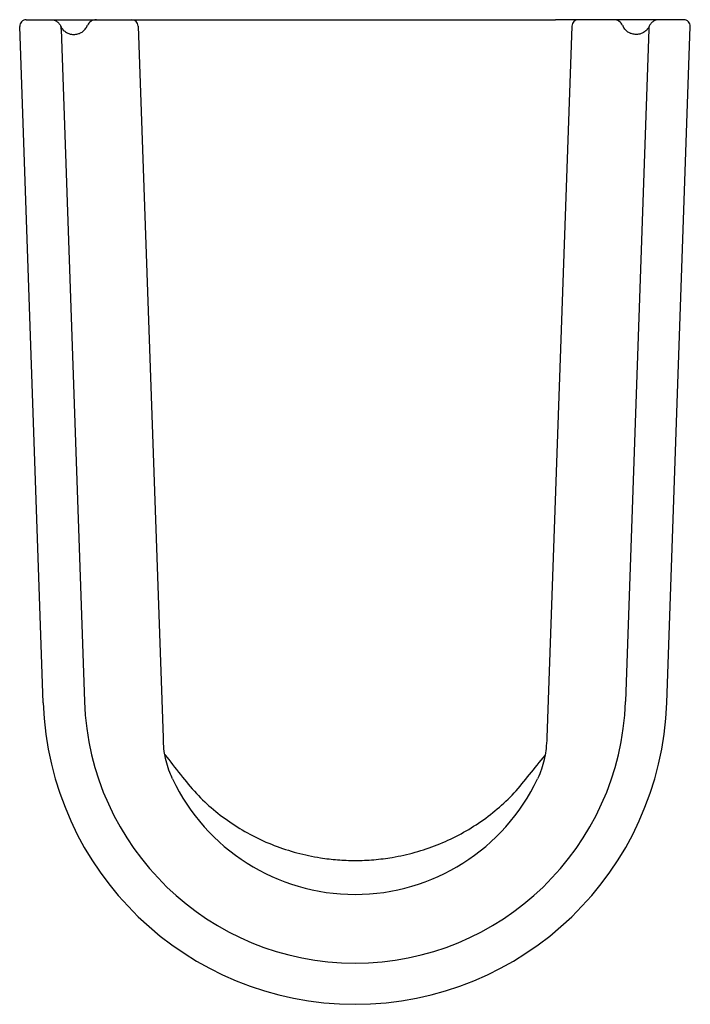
# Model space of a CAD drawing. Header units: millimetres. Extents: x 4159.582 to 4159.787, y 1760.62 to 1760.92.
import ezdxf

# ---------------------------------------------------------------- set-up
doc = ezdxf.new("R2010")
doc.units = ezdxf.units.MM
doc.layers.add('SANINDUSA', color=3, linetype='Continuous')

msp = doc.modelspace()

# ---------------------------------------------------------------- linework, layer by layer
at = {"layer": 'SANINDUSA'}
for p, q in [((4159.584478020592, 1760.919961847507), (4159.590339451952, 1760.919961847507)), ((4159.590339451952, 1760.919961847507), (4159.592140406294, 1760.919961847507)), ((4159.605888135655, 1760.919961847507), (4159.613624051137, 1760.919961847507)), ((4159.613624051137, 1760.919961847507), (4159.616625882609, 1760.919961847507)), ((4159.616625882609, 1760.919961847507), (4159.62355403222, 1760.919961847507)), ((4159.62355403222, 1760.919961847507), (4159.745939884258, 1760.919961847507)), ((4159.752868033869, 1760.919961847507), (4159.745939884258, 1760.919961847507)), ((4159.755869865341, 1760.919961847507), (4159.752868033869, 1760.919961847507)), ((4159.763605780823, 1760.919961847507), (4159.755869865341, 1760.919961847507)), ((4159.779154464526, 1760.919961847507), (4159.777353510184, 1760.919961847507)), ((4159.785015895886, 1760.919961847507), (4159.779154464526, 1760.919961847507)), ((4159.589677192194, 1760.711769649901), (4159.582479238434, 1760.917892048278)), ((4159.594889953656, 1760.918161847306), (4159.594989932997, 1760.917948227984)), ((4159.595085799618, 1760.917119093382), (4159.602241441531, 1760.712208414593)), ((4159.618624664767, 1760.918031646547), (4159.626197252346, 1760.701181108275)), ((4159.750869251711, 1760.918031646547), (4159.743296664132, 1760.701181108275)), ((4159.77440811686, 1760.917119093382), (4159.767252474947, 1760.712208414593)), ((4159.774603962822, 1760.918161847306), (4159.774503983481, 1760.917948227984)), ((4159.779816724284, 1760.711769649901), (4159.787014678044, 1760.917892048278))]:
    msp.add_line(p, q, dxfattribs=at)
for centre, radius, start, end in [((4159.584478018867, 1760.917961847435), 0.00200000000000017, 90, 182.0000000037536), ((4159.605888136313, 1760.916961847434), 0.003000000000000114, 90, 156.4218215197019), ((4159.616625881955, 1760.917961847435), 0.00200000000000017, 2.000000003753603, 90), ((4159.752868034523, 1760.917961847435), 0.00200000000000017, 90, 177.9999999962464), ((4159.763605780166, 1760.916961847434), 0.003000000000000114, 23.57817848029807, 90), ((4159.785015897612, 1760.917961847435), 0.00200000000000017, 357.9999999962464, 90), ((4159.593850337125, 1760.917396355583), 0.001266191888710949, 347.3512635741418, 25.8395271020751), ((4159.599014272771, 1760.919961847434), 0.004500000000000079, 328.2222398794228, 336.4218215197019), ((4159.770479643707, 1760.919961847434), 0.004500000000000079, 203.5781784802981, 211.7777601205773), ((4159.775643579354, 1760.917396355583), 0.001266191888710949, 154.1604728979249, 192.6487364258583), ((4159.684746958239, 1760.715089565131), 0.08255580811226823, 182.0000000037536, 357.9999999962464), ((4159.684746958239, 1760.715089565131), 0.0951277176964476, 182.0000000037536, 357.9999999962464), ((4159.684746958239, 1760.715089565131), 0.06164384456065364, 205.404026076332, 270), ((4159.684746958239, 1760.715089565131), 0.06164384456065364, 270, 334.595973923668)]:
    msp.add_arc(centre, radius, start, end, dxfattribs=at)
for points, knots in [([(4159.592140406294, 1760.919961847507), (4159.59252741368, 1760.919918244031), (4159.593276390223, 1760.919833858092), (4159.594003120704, 1760.919347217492), (4159.594544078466, 1760.91880225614), (4159.594745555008, 1760.918429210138), (4159.594889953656, 1760.918161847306)], [0, 0, 0, 0, 0.32985227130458, 0.6383640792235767, 0.7408147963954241, 1, 1, 1, 1]), ([(4159.592140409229, 1760.919961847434), (4159.592140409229, 1760.919961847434), (4159.592169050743, 1760.919961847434), (4159.592281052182, 1760.919961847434), (4159.592365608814, 1760.919961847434), (4159.592586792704, 1760.919961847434), (4159.592721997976, 1760.919961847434), (4159.593040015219, 1760.919961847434), (4159.59322487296, 1760.919961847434), (4159.593628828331, 1760.919961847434), (4159.593848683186, 1760.919961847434), (4159.594322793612, 1760.919961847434), (4159.594577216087, 1760.919961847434), (4159.595363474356, 1760.919961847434), (4159.595931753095, 1760.919961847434), (4159.596514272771, 1760.919961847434)], [0, 0, 0, 0, 0.1250000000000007, 0.1250000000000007, 0.2500000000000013, 0.2500000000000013, 0.375000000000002, 0.375000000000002, 0.5000000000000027, 0.5000000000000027, 0.6250000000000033, 0.6250000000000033, 0.750000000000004, 0.750000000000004, 1, 1, 1, 1]), ([(4159.596514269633, 1760.919961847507), (4159.597346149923, 1760.919961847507), (4159.598625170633, 1760.919961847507), (4159.60062244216, 1760.919961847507), (4159.60175210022, 1760.919961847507), (4159.602442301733, 1760.919961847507)], [0, 0, 0, 0, 0.4198679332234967, 0.6455493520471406, 1, 1, 1, 1]), ([(4159.602442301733, 1760.919961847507), (4159.602773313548, 1760.919961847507), (4159.60362478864, 1760.919961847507), (4159.60478479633, 1760.919961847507), (4159.605709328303, 1760.919961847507), (4159.605828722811, 1760.919961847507), (4159.605888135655, 1760.919961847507)], [0, 0, 0, 0, 0.1751483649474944, 0.4505412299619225, 0.7265794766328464, 1, 1, 1, 1]), ([(4159.767051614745, 1760.919961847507), (4159.76672060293, 1760.919961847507), (4159.765869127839, 1760.919961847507), (4159.764709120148, 1760.919961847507), (4159.763784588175, 1760.919961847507), (4159.763665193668, 1760.919961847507), (4159.763605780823, 1760.919961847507)], [0, 0, 0, 0, 0.1751483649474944, 0.4505412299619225, 0.7265794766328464, 1, 1, 1, 1]), ([(4159.772979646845, 1760.919961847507), (4159.772147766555, 1760.919961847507), (4159.770868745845, 1760.919961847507), (4159.768871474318, 1760.919961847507), (4159.767741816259, 1760.919961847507), (4159.767051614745, 1760.919961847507)], [0, 0, 0, 0, 0.4198679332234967, 0.6455493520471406, 1, 1, 1, 1]), ([(4159.77735350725, 1760.919961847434), (4159.77735350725, 1760.919961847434), (4159.777324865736, 1760.919961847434), (4159.777212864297, 1760.919961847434), (4159.777128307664, 1760.919961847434), (4159.776907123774, 1760.919961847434), (4159.776771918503, 1760.919961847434), (4159.77645390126, 1760.919961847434), (4159.776269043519, 1760.919961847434), (4159.775865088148, 1760.919961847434), (4159.775645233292, 1760.919961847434), (4159.775171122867, 1760.919961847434), (4159.774916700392, 1760.919961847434), (4159.774130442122, 1760.919961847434), (4159.773562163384, 1760.919961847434), (4159.772979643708, 1760.919961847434)], [0, 0, 0, 0, 0.1250000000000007, 0.1250000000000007, 0.2500000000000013, 0.2500000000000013, 0.375000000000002, 0.375000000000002, 0.5000000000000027, 0.5000000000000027, 0.6250000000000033, 0.6250000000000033, 0.750000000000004, 0.750000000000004, 1, 1, 1, 1]), ([(4159.777353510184, 1760.919961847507), (4159.776966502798, 1760.919918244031), (4159.776217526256, 1760.919833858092), (4159.775490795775, 1760.919347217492), (4159.774949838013, 1760.91880225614), (4159.774748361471, 1760.918429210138), (4159.774603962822, 1760.918161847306)], [0, 0, 0, 0, 0.32985227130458, 0.6383640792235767, 0.7408147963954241, 1, 1, 1, 1]), ([(4159.594989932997, 1760.917948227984), (4159.595173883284, 1760.917635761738), (4159.59554531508, 1760.917004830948), (4159.596477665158, 1760.916168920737), (4159.59771483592, 1760.915563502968), (4159.599173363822, 1760.915394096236), (4159.600248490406, 1760.915604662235), (4159.601182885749, 1760.915984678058), (4159.602062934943, 1760.916535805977), (4159.602595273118, 1760.917259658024), (4159.602839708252, 1760.917592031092)], [0, 0, 0, 0, 0.162412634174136, 0.3279430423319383, 0.517628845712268, 0.661236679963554, 0.7672084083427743, 0.7965434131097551, 0.9065782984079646, 1, 1, 1, 1]), ([(4159.774503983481, 1760.917948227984), (4159.774320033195, 1760.917635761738), (4159.773948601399, 1760.917004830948), (4159.773016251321, 1760.916168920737), (4159.771779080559, 1760.915563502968), (4159.770320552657, 1760.915394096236), (4159.769245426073, 1760.915604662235), (4159.76831103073, 1760.915984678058), (4159.767430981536, 1760.916535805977), (4159.766898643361, 1760.917259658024), (4159.766654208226, 1760.917592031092)], [0, 0, 0, 0, 0.162412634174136, 0.3279430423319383, 0.517628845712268, 0.661236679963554, 0.7672084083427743, 0.7965434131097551, 0.9065782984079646, 1, 1, 1, 1]), ([(4159.629091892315, 1760.688656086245), (4159.628791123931, 1760.689302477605), (4159.628077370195, 1760.690836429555), (4159.627273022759, 1760.693412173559), (4159.626637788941, 1760.696330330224), (4159.626342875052, 1760.698943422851), (4159.626314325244, 1760.700567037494), (4159.626303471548, 1760.701184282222)], [0, 0, 0, 0, 0.1651571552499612, 0.3919346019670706, 0.623619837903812, 0.8569126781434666, 1, 1, 1, 1]), ([(4159.743215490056, 1760.701169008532), (4159.743215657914, 1760.701143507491), (4159.74322280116, 1760.700058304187), (4159.743058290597, 1760.698042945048), (4159.742636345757, 1760.695085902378), (4159.741873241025, 1760.692256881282), (4159.741130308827, 1760.690079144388), (4159.740533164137, 1760.688924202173), (4159.740397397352, 1760.688661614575)], [0, 0, 0, 0, 0.005919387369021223, 0.2519010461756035, 0.468249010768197, 0.6983433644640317, 0.9314153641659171, 0.9999999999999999, 0.9999999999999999, 0.9999999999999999, 0.9999999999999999]), ([(4159.626736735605, 1760.696053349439), (4159.628337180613, 1760.694019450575), (4159.629937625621, 1760.69198555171), (4159.631538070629, 1760.689951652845), (4159.63153807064, 1760.689951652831), (4159.631538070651, 1760.689951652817), (4159.631538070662, 1760.689951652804), (4159.633104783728, 1760.687987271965), (4159.636140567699, 1760.684180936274), (4159.641497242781, 1760.679218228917), (4159.647227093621, 1760.674910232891), (4159.653444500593, 1760.671235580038), (4159.660070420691, 1760.668256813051), (4159.667011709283, 1760.665992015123), (4159.673517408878, 1760.664612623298), (4159.679449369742, 1760.663925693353), (4159.684886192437, 1760.663714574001), (4159.690462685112, 1760.6639482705), (4159.696610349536, 1760.664717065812), (4159.703126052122, 1760.666173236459), (4159.709888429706, 1760.668444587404), (4159.716383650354, 1760.671414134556), (4159.722517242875, 1760.675079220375), (4159.728202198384, 1760.679392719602), (4159.733464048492, 1760.684307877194), (4159.736440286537, 1760.688047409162), (4159.737955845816, 1760.689951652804), (4159.737955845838, 1760.68995165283), (4159.73795584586, 1760.689951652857), (4159.737955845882, 1760.689951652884), (4159.739541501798, 1760.691900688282), (4159.741127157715, 1760.693849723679), (4159.742712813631, 1760.695798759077)], [-0.06496343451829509, -0.06496343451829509, -0.06496343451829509, -0.06496343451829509, -4.430060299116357e-10, -4.430060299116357e-10, -4.430060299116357e-10, 0, 0, 0, 0.06245058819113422, 0.1210090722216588, 0.1797547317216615, 0.2383146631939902, 0.2971072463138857, 0.3560874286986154, 0.41488083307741, 0.4574389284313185, 0.49999706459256, 0.5459122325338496, 0.5918273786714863, 0.6492927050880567, 0.7069324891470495, 0.7643970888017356, 0.8227048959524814, 0.8811961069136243, 0.9395027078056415, 0.9999999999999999, 0.9999999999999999, 0.9999999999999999, 1.000000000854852, 1.000000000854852, 1.000000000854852, 1.062099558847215, 1.062099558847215, 1.062099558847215, 1.062099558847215])]:
    msp.add_open_spline(points, degree=3, knots=knots, dxfattribs=at)

doc.saveas('drawing.dxf')
